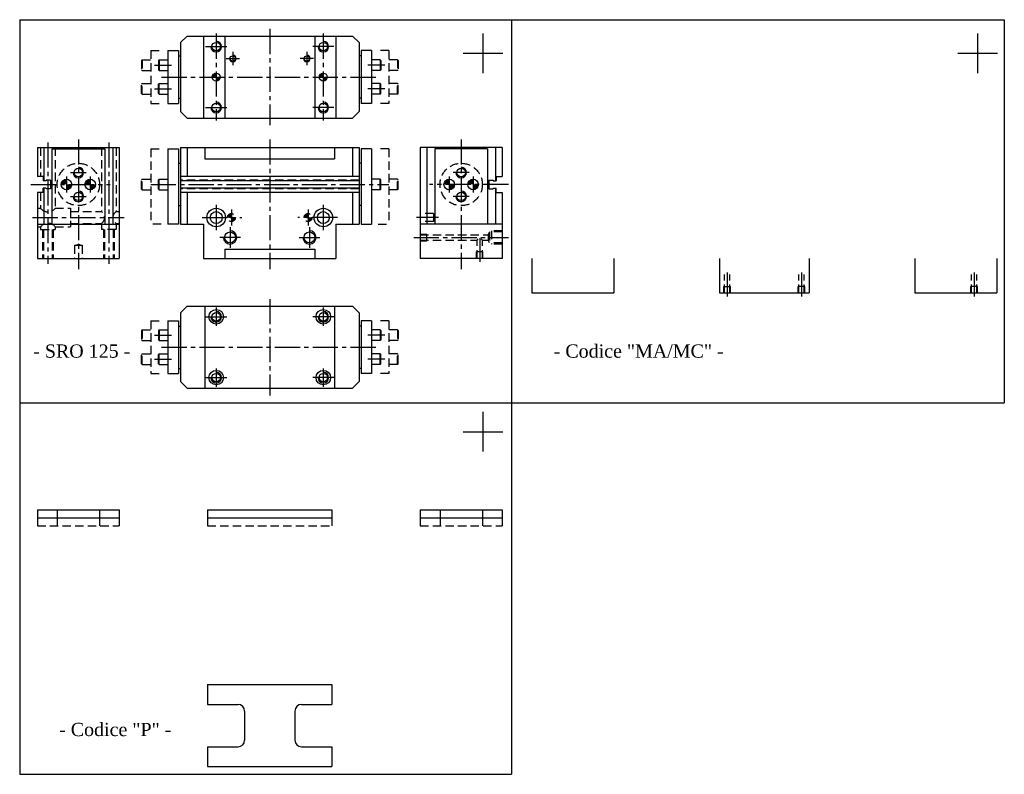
# Model space of a CAD drawing. Header units: millimetres. Extents: x 973 to 1718, y 95 to 665.
import ezdxf

# ---------------------------------------------------------------- set-up
doc = ezdxf.new("R2010")
doc.units = ezdxf.units.MM
doc.linetypes.add('CENTER2', pattern=[28.575, 19.05, -3.175, 3.175, -3.175])
doc.linetypes.add('DASHED2', pattern=[9.525, 6.35, -3.175])
doc.layers.add('1', color=2, linetype='DASHED2')
doc.layers.add('2', color=1, linetype='CENTER2')
doc.styles.get("Standard").update_dxf_attribs({"font": 'isocp.shx', "bigfont": 'chineset.shx'})

msp = doc.modelspace()

# ---------------------------------------------------------------- hatches: boundary and pattern name
h = msp.add_hatch()
h.set_pattern_fill('ANSI31', scale=0.1, style=0)
h.set_pattern_definition([(45, (957.1202, 43.3668), (-0.2245064, 0.2245064), [])])
h.paths.add_polyline_path([(1121.62, 624.59, 0.414214), (1118.62, 621.59), (1121.62, 621.59)])
h.paths.add_polyline_path([(1121.62, 618.59, 0.414214), (1124.62, 621.59), (1121.62, 621.59)])
h = msp.add_hatch()
h.set_pattern_fill('ANSI31', scale=0.1, style=0)
h.set_pattern_definition([(45, (1038.1202, 43.3668), (-0.2245064, 0.2245064), [])])
h.paths.add_polyline_path([(1202.62, 624.59, 0.414214), (1199.62, 621.59), (1202.62, 621.59)])
h.paths.add_polyline_path([(1202.62, 618.59, 0.414214), (1205.62, 621.59), (1202.62, 621.59)])
h = msp.add_hatch(color=7)
h.paths.add_polyline_path([(1004.38, 540.4), (1008.38, 540.4), (1008.38, 544.4, 0.414214)])
h.paths.add_polyline_path([(1012.38, 540.4), (1008.38, 540.4), (1008.38, 536.4, 0.414214)])
h = msp.add_hatch(color=7)
h.paths.add_polyline_path([(1022.38, 540.4), (1026.38, 540.4), (1026.38, 544.4, 0.414214)])
h.paths.add_polyline_path([(1030.38, 540.4), (1026.38, 540.4), (1026.38, 536.4, 0.414214)])
h = msp.add_hatch(color=7)
h.paths.add_polyline_path([(1293.86, 540.4), (1297.86, 540.4), (1297.86, 544.4, 0.414214)])
h.paths.add_polyline_path([(1301.86, 540.4), (1297.86, 540.4), (1297.86, 536.4, 0.414214)])
h = msp.add_hatch(color=7)
h.paths.add_polyline_path([(1311.86, 540.4), (1315.86, 540.4), (1315.86, 544.4, 0.414214)])
h.paths.add_polyline_path([(1319.86, 540.4), (1315.86, 540.4), (1315.86, 536.4, 0.414214)])
at = {"layer": '1'}
h = msp.add_hatch(dxfattribs=at)
h.set_pattern_fill('ANSI31', scale=0.1, style=0)
h.set_pattern_definition([(45, (957.1202, 41.8998), (-0.2245064, 0.2245064), [])])
h.paths.add_polyline_path([(1133.12, 515.4), (1133.12, 518.4, 0.414214), (1130.12, 515.4)])
h.paths.add_polyline_path([(1136.12, 515.4), (1133.12, 515.4), (1133.12, 512.4, 0.414214)])
h = msp.add_hatch(dxfattribs=at)
h.set_pattern_fill('ANSI31', scale=0.1, style=0)
h.set_pattern_definition([(45, (1015.1202, 41.8998), (-0.2245064, 0.2245064), [])])
h.paths.add_polyline_path([(1191.12, 515.4), (1191.12, 518.4, 0.414214), (1188.12, 515.4)])
h.paths.add_polyline_path([(1194.12, 515.4), (1191.12, 515.4), (1191.12, 512.4, 0.414214)])

# ---------------------------------------------------------------- linework, layer by layer
at = {"color": 7}
for p, q in [((973.04, 664.93), (1367.12, 664.93)), ((973.04, 664.93), (973.04, 94.6)), ((1331.09, 664.93), (1717.54, 664.93)), ((1344.92, 664.93), (1344.92, 94.6)), ((1344.92, 664.93), (1344.92, 346.9)), ((1344.92, 664.93), (1344.92, 346.9)), ((1717.54, 664.93), (1717.54, 375.27)), ((1717.54, 664.93), (1717.54, 375.27)), ((1094.62, 647.59), (1099.62, 652.59)), ((1099.62, 652.59), (1224.62, 652.59)), ((1112.12, 652.59), (1112.12, 590.59)), ((1128.12, 652.59), (1128.12, 590.59)), ((1196.12, 652.59), (1196.12, 590.59)), ((1212.12, 652.59), (1212.12, 590.59)), ((1224.62, 652.59), (1229.62, 647.59)), ((1323.32, 654.57), (1323.32, 624.57)), ((1697.29, 654.57), (1697.29, 624.57)), ((1085.12, 641.59), (1085.12, 601.59)), ((1085.12, 641.59), (1093.12, 641.59)), ((1093.12, 641.59), (1093.12, 601.59)), ((1094.62, 647.59), (1094.62, 595.59)), ((1229.62, 647.59), (1229.62, 595.59)), ((1231.12, 641.59), (1231.12, 601.59)), ((1239.12, 641.59), (1231.12, 641.59)), ((1239.12, 641.59), (1239.12, 601.59)), ((1078.12, 634.09), (1078.62, 634.59)), ((1078.12, 634.09), (1078.12, 627.09)), ((1078.62, 634.59), (1085.12, 634.59)), ((1078.62, 634.59), (1078.62, 626.59)), ((1093.12, 637.59), (1094.62, 637.59)), ((1231.12, 637.59), (1229.62, 637.59)), ((1245.62, 634.59), (1239.12, 634.59)), ((1245.62, 634.59), (1245.62, 626.59)), ((1246.12, 634.09), (1245.62, 634.59)), ((1246.12, 634.09), (1246.12, 627.09)), ((1308.32, 639.57), (1338.32, 639.57)), ((1682.29, 639.57), (1712.29, 639.57)), ((1078.12, 627.09), (1078.62, 626.59)), ((1078.62, 626.59), (1085.12, 626.59)), ((1245.62, 626.59), (1239.12, 626.59)), ((1246.12, 627.09), (1245.62, 626.59)), ((1078.12, 616.09), (1078.62, 616.59)), ((1078.12, 609.09), (1078.12, 616.09)), ((1078.62, 616.59), (1085.12, 616.59)), ((1078.62, 608.59), (1078.62, 616.59)), ((1245.62, 616.59), (1239.12, 616.59)), ((1245.62, 608.59), (1245.62, 616.59)), ((1246.12, 616.09), (1245.62, 616.59)), ((1246.12, 609.09), (1246.12, 616.09)), ((1078.12, 609.09), (1078.62, 608.59)), ((1078.62, 608.59), (1085.12, 608.59)), ((1093.12, 605.59), (1094.62, 605.59)), ((1231.12, 605.59), (1229.62, 605.59)), ((1245.62, 608.59), (1239.12, 608.59)), ((1246.12, 609.09), (1245.62, 608.59)), ((1085.12, 601.59), (1093.12, 601.59)), ((1239.12, 601.59), (1231.12, 601.59)), ((1099.62, 590.59), (1094.62, 595.59)), ((1099.62, 590.59), (1224.62, 590.59)), ((1229.62, 595.59), (1224.62, 590.59)), ((986.38, 568.4), (986.38, 546.4)), ((986.38, 568.4), (1048.38, 568.4)), ((991.38, 568.4), (991.38, 543.15)), ((997.38, 567.4), (997.38, 510.4)), ((997.38, 567.4), (1037.38, 567.4)), ((1037.38, 567.4), (1037.38, 510.4)), ((1043.38, 568.4), (1043.38, 510.4)), ((1048.38, 568.4), (1048.38, 484.4)), ((1085.12, 567.4), (1085.12, 510.4)), ((1085.12, 567.4), (1093.12, 567.4)), ((1093.12, 567.4), (1093.12, 510.4)), ((1094.62, 568.4), (1094.62, 510.4)), ((1094.62, 568.4), (1229.62, 568.4)), ((1099.62, 568.4), (1099.62, 546.4)), ((1113.12, 568.4), (1113.12, 559.9)), ((1211.12, 568.4), (1211.12, 559.9)), ((1224.62, 568.4), (1224.62, 546.4)), ((1229.62, 568.4), (1229.62, 510.4)), ((1231.12, 567.4), (1231.12, 510.4)), ((1239.12, 567.4), (1231.12, 567.4)), ((1239.12, 567.4), (1239.12, 510.4)), ((1337.86, 568.4), (1275.86, 568.4)), ((1275.86, 568.4), (1275.86, 484.4)), ((1280.86, 568.4), (1280.86, 510.4)), ((1286.86, 567.4), (1286.86, 510.4)), ((1326.86, 567.4), (1286.86, 567.4)), ((1326.86, 567.4), (1326.86, 510.4)), ((1332.86, 568.4), (1332.86, 543.15)), ((1337.86, 568.4), (1337.86, 546.4)), ((1113.12, 559.9), (1211.12, 559.9)), ((1093.12, 556.4), (1094.62, 556.4)), ((1231.12, 556.4), (1229.62, 556.4)), ((990.88, 546.4), (986.38, 546.4)), ((990.88, 546.4), (990.88, 543.15)), ((996.38, 543.65), (993.08, 543.65)), ((993.08, 543.65), (993.08, 543.15)), ((996.38, 543.65), (996.38, 537.15)), ((1078.12, 543.9), (1078.62, 544.4)), ((1078.12, 536.9), (1078.12, 543.9)), ((1078.62, 536.4), (1078.62, 544.4)), ((1078.62, 544.4), (1085.12, 544.4)), ((1229.62, 546.4), (1094.62, 546.4)), ((1245.62, 544.4), (1239.12, 544.4)), ((1245.62, 536.4), (1245.62, 544.4)), ((1246.12, 543.9), (1245.62, 544.4)), ((1246.12, 536.9), (1246.12, 543.9)), ((1327.86, 543.65), (1331.16, 543.65)), ((1327.86, 543.65), (1327.86, 537.15)), ((1331.16, 543.65), (1331.16, 543.15)), ((1333.36, 546.4), (1333.36, 543.15)), ((1333.36, 546.4), (1337.86, 546.4)), ((993.08, 543.15), (990.88, 543.15)), ((990.88, 534.4), (990.88, 537.65)), ((993.08, 537.65), (990.88, 537.65)), ((991.38, 537.65), (991.38, 510.4)), ((993.08, 537.65), (993.08, 537.15)), ((996.38, 537.15), (993.08, 537.15)), ((1078.12, 536.9), (1078.62, 536.4)), ((1078.62, 536.4), (1085.12, 536.4)), ((1229.62, 543.15), (1094.62, 543.15)), ((1229.62, 537.65), (1094.62, 537.65)), ((1245.62, 536.4), (1239.12, 536.4)), ((1246.12, 536.9), (1245.62, 536.4)), ((1327.86, 537.15), (1331.16, 537.15)), ((1331.16, 543.15), (1333.36, 543.15)), ((1331.16, 537.65), (1333.36, 537.65)), ((1331.16, 537.65), (1331.16, 537.15)), ((1332.86, 537.65), (1332.86, 510.4)), ((1333.36, 534.4), (1333.36, 537.65)), ((990.88, 534.4), (986.38, 534.4)), ((986.38, 534.4), (986.38, 484.4)), ((1229.62, 534.4), (1094.62, 534.4)), ((1099.62, 534.4), (1099.62, 510.4)), ((1224.62, 534.4), (1224.62, 510.4)), ((1333.36, 534.4), (1337.86, 534.4)), ((1337.86, 534.4), (1337.86, 484.4)), ((1093.12, 524.4), (1094.62, 524.4)), ((1231.12, 524.4), (1229.62, 524.4)), ((986.38, 510.4), (1048.38, 510.4)), ((1093.12, 510.4), (1085.12, 510.4)), ((1094.62, 510.4), (1112.12, 510.4)), ((1112.12, 510.4), (1112.12, 484.4)), ((1212.12, 510.4), (1212.12, 484.4)), ((1212.12, 510.4), (1229.62, 510.4)), ((1231.12, 510.4), (1239.12, 510.4)), ((1337.86, 510.4), (1275.86, 510.4)), ((1128.12, 491.4), (1196.12, 491.4)), ((1128.12, 491.4), (1128.12, 484.4)), ((1196.12, 491.4), (1196.12, 484.4)), ((986.38, 484.4), (1048.38, 484.4)), ((1112.12, 484.4), (1212.12, 484.4)), ((1337.86, 484.4), (1275.86, 484.4)), ((1360.34, 484.4), (1360.34, 458.4)), ((1422.34, 484.4), (1422.34, 458.4)), ((1502.09, 484.4), (1502.09, 458.4)), ((1570.09, 484.4), (1570.09, 458.4)), ((1649.83, 484.4), (1649.83, 458.4)), ((1711.83, 484.4), (1711.83, 458.4)), ((1360.34, 458.4), (1422.34, 458.4)), ((1502.09, 458.4), (1570.09, 458.4)), ((1649.83, 458.4), (1711.83, 458.4)), ((1094.62, 443.42), (1099.62, 448.42)), ((1099.62, 448.42), (1224.62, 448.42)), ((1113.12, 448.42), (1113.12, 386.42)), ((1211.12, 448.42), (1211.12, 386.42)), ((1224.62, 448.42), (1229.62, 443.42)), ((1094.62, 443.42), (1094.62, 391.42)), ((1229.62, 443.42), (1229.62, 391.42)), ((1085.12, 437.42), (1085.12, 397.42)), ((1085.12, 437.42), (1093.12, 437.42)), ((1093.12, 437.42), (1093.12, 397.42)), ((1093.12, 433.42), (1094.62, 433.42)), ((1231.12, 433.42), (1229.62, 433.42)), ((1239.12, 437.42), (1231.12, 437.42)), ((1231.12, 437.42), (1231.12, 397.42)), ((1239.12, 437.42), (1239.12, 397.42)), ((1078.12, 429.92), (1078.62, 430.42)), ((1078.12, 429.92), (1078.12, 422.92)), ((1078.62, 430.42), (1085.12, 430.42)), ((1078.62, 430.42), (1078.62, 422.42)), ((1245.62, 430.42), (1239.12, 430.42)), ((1246.12, 429.92), (1245.62, 430.42)), ((1245.62, 430.42), (1245.62, 422.42)), ((1246.12, 429.92), (1246.12, 422.92)), ((1078.12, 422.92), (1078.62, 422.42)), ((1078.62, 422.42), (1085.12, 422.42)), ((1245.62, 422.42), (1239.12, 422.42)), ((1246.12, 422.92), (1245.62, 422.42)), ((1078.12, 411.92), (1078.62, 412.42)), ((1078.12, 404.92), (1078.12, 411.92)), ((1078.62, 404.42), (1078.62, 412.42)), ((1078.62, 412.42), (1085.12, 412.42)), ((1245.62, 412.42), (1239.12, 412.42)), ((1245.62, 404.42), (1245.62, 412.42)), ((1246.12, 411.92), (1245.62, 412.42)), ((1246.12, 404.92), (1246.12, 411.92)), ((1078.12, 404.92), (1078.62, 404.42)), ((1078.62, 404.42), (1085.12, 404.42)), ((1245.62, 404.42), (1239.12, 404.42)), ((1246.12, 404.92), (1245.62, 404.42)), ((1085.12, 397.42), (1093.12, 397.42)), ((1093.12, 401.42), (1094.62, 401.42)), ((1231.12, 401.42), (1229.62, 401.42)), ((1239.12, 397.42), (1231.12, 397.42)), ((1099.62, 386.42), (1094.62, 391.42)), ((1229.62, 391.42), (1224.62, 386.42)), ((1099.62, 386.42), (1224.62, 386.42)), ((973.04, 375.27), (1367.12, 375.27)), ((973.04, 375.27), (1367.12, 375.27)), ((973.04, 375.27), (1367.12, 375.27)), ((1331.09, 375.27), (1717.54, 375.27)), ((1323.32, 368.56), (1323.32, 338.56)), ((1308.32, 353.56), (1338.32, 353.56)), ((986.38, 294.39), (1048.38, 294.39)), ((986.38, 294.39), (986.38, 288.39)), ((1001.38, 294.39), (1001.38, 288.39)), ((1033.38, 294.39), (1033.38, 288.39)), ((1048.38, 294.39), (1048.38, 288.39)), ((1115.12, 294.39), (1209.12, 294.39)), ((1115.12, 294.39), (1115.12, 288.39)), ((1209.12, 294.39), (1209.12, 288.39)), ((1275.86, 294.39), (1337.86, 294.39)), ((1275.86, 294.39), (1275.86, 288.39)), ((1290.86, 294.39), (1290.86, 288.39)), ((1322.86, 294.39), (1322.86, 288.39)), ((1337.86, 294.39), (1337.86, 288.39)), ((986.38, 288.39), (1048.38, 288.39)), ((1115.12, 288.39), (1209.12, 288.39)), ((1275.86, 288.39), (1337.86, 288.39)), ((1115.12, 162.42), (1115.12, 147.42)), ((1115.12, 162.42), (1209.12, 162.42)), ((1209.12, 162.42), (1209.12, 147.42)), ((1115.12, 147.42), (1138.12, 147.42)), ((1143.12, 142.42), (1143.12, 120.42)), ((1181.12, 142.42), (1181.12, 120.42)), ((1186.12, 147.42), (1209.12, 147.42)), ((1115.12, 115.42), (1138.12, 115.42)), ((1115.12, 115.42), (1115.12, 100.42)), ((1186.12, 115.42), (1209.12, 115.42)), ((1209.12, 115.42), (1209.12, 100.42)), ((1115.12, 100.42), (1209.12, 100.42)), ((973.04, 94.6), (1344.92, 94.6))]:
    msp.add_line(p, q, dxfattribs=at)
at = {"color": 7, "linetype": 'DASHED2'}
for p, q in [((1072.12, 641.59), (1072.12, 601.59)), ((1072.12, 641.59), (1080.12, 641.59)), ((1252.12, 641.59), (1244.12, 641.59)), ((1252.12, 641.59), (1252.12, 601.59)), ((1065.12, 634.09), (1065.62, 634.59)), ((1065.12, 634.09), (1065.12, 627.09)), ((1065.62, 634.59), (1065.62, 626.59)), ((1065.62, 634.59), (1072.12, 634.59)), ((1258.62, 634.59), (1252.12, 634.59)), ((1258.62, 634.59), (1258.62, 626.59)), ((1259.12, 634.09), (1258.62, 634.59)), ((1259.12, 634.09), (1259.12, 627.09)), ((1065.12, 627.09), (1065.62, 626.59)), ((1065.62, 626.59), (1072.12, 626.59)), ((1258.62, 626.59), (1252.12, 626.59)), ((1259.12, 627.09), (1258.62, 626.59)), ((1065.12, 616.09), (1065.62, 616.59)), ((1065.12, 609.09), (1065.12, 616.09)), ((1065.62, 616.59), (1072.12, 616.59)), ((1065.62, 608.59), (1065.62, 616.59)), ((1258.62, 616.59), (1252.12, 616.59)), ((1258.62, 608.59), (1258.62, 616.59)), ((1259.12, 616.09), (1258.62, 616.59)), ((1259.12, 609.09), (1259.12, 616.09)), ((1065.12, 609.09), (1065.62, 608.59)), ((1065.62, 608.59), (1072.12, 608.59)), ((1258.62, 608.59), (1252.12, 608.59)), ((1259.12, 609.09), (1258.62, 608.59)), ((1072.12, 601.59), (1080.12, 601.59)), ((1252.12, 601.59), (1244.12, 601.59)), ((1072.12, 567.4), (1072.12, 510.4)), ((1072.12, 567.4), (1080.12, 567.4)), ((1252.12, 567.4), (1244.12, 567.4)), ((1252.12, 567.4), (1252.12, 510.4)), ((1065.12, 543.9), (1065.62, 544.4)), ((1065.12, 536.9), (1065.12, 543.9)), ((1065.62, 544.4), (1072.12, 544.4)), ((1065.62, 536.4), (1065.62, 544.4)), ((1258.62, 544.4), (1252.12, 544.4)), ((1258.62, 536.4), (1258.62, 544.4)), ((1259.12, 543.9), (1258.62, 544.4)), ((1259.12, 536.9), (1259.12, 543.9)), ((1065.12, 536.9), (1065.62, 536.4)), ((1065.62, 536.4), (1072.12, 536.4)), ((1258.62, 536.4), (1252.12, 536.4)), ((1259.12, 536.9), (1258.62, 536.4)), ((1080.12, 510.4), (1072.12, 510.4)), ((1244.12, 510.4), (1252.12, 510.4)), ((1072.12, 437.42), (1072.12, 397.42)), ((1072.12, 437.42), (1080.12, 437.42)), ((1252.12, 437.42), (1244.12, 437.42)), ((1252.12, 437.42), (1252.12, 397.42)), ((1065.12, 429.92), (1065.62, 430.42)), ((1065.12, 429.92), (1065.12, 422.92)), ((1065.62, 430.42), (1065.62, 422.42)), ((1065.62, 430.42), (1072.12, 430.42)), ((1258.62, 430.42), (1252.12, 430.42)), ((1258.62, 430.42), (1258.62, 422.42)), ((1259.12, 429.92), (1258.62, 430.42)), ((1259.12, 429.92), (1259.12, 422.92)), ((1065.12, 422.92), (1065.62, 422.42)), ((1065.62, 422.42), (1072.12, 422.42)), ((1258.62, 422.42), (1252.12, 422.42)), ((1259.12, 422.92), (1258.62, 422.42)), ((1065.12, 411.92), (1065.62, 412.42)), ((1065.12, 404.92), (1065.12, 411.92)), ((1065.62, 412.42), (1072.12, 412.42)), ((1065.62, 404.42), (1065.62, 412.42)), ((1258.62, 412.42), (1252.12, 412.42)), ((1259.12, 411.92), (1258.62, 412.42)), ((1258.62, 404.42), (1258.62, 412.42)), ((1259.12, 404.92), (1259.12, 411.92)), ((1065.12, 404.92), (1065.62, 404.42)), ((1065.62, 404.42), (1072.12, 404.42)), ((1258.62, 404.42), (1252.12, 404.42)), ((1259.12, 404.92), (1258.62, 404.42)), ((1072.12, 397.42), (1080.12, 397.42)), ((1252.12, 397.42), (1244.12, 397.42)), ((986.38, 288.39), (986.38, 282.39)), ((1001.38, 288.39), (1001.38, 282.39)), ((1033.38, 288.39), (1033.38, 282.39)), ((1048.38, 288.39), (1048.38, 282.39)), ((1115.12, 288.39), (1115.12, 282.39)), ((1209.12, 288.39), (1209.12, 282.39)), ((1275.86, 288.39), (1275.86, 282.39)), ((1290.86, 288.39), (1290.86, 282.39)), ((1322.86, 288.39), (1322.86, 282.39)), ((1337.86, 288.39), (1337.86, 282.39)), ((986.38, 282.39), (1048.38, 282.39)), ((1115.12, 282.39), (1209.12, 282.39)), ((1275.86, 282.39), (1337.86, 282.39))]:
    msp.add_line(p, q, dxfattribs=at)
at = {"color": 7}
for centre, radius in [((1121.62, 644.59), 3.23), ((1202.62, 644.59), 3.23), ((1134.12, 635.59), 2.01), ((1190.12, 635.59), 2.01), ((1121.62, 621.59), 3), ((1202.62, 621.59), 3), ((1121.62, 598.59), 3.23), ((1202.62, 598.59), 3.23), ((1017.38, 549.4), 3.23), ((1306.86, 549.4), 3.23), ((1008.38, 540.4), 4), ((1026.38, 540.4), 4), ((1297.86, 540.4), 4), ((1315.86, 540.4), 4), ((1017.38, 531.4), 3.23), ((1306.86, 531.4), 3.23), ((1121.62, 515.4), 7), ((1202.62, 515.4), 7), ((1121.62, 515.4), 4.5), ((1202.62, 515.4), 4.5), ((1132.12, 500.4), 4.08), ((1192.12, 500.4), 4.08), ((1121.62, 440.42), 5.5), ((1121.62, 440.42), 3.23), ((1202.62, 440.42), 5.5), ((1202.62, 440.42), 3.23), ((1121.62, 394.42), 5.5), ((1121.62, 394.42), 3.23), ((1202.62, 394.42), 5.5), ((1202.62, 394.42), 3.23)]:
    msp.add_circle(centre, radius, dxfattribs=at)
for centre, radius, start, end in [((1121.62, 644.59), 4, 180, 90), ((1202.62, 644.59), 4, 180, 90), ((1134.12, 635.59), 2.5, 180, 90), ((1190.12, 635.59), 2.5, 180, 90), ((1121.62, 598.59), 4, 180, 90), ((1202.62, 598.59), 4, 180, 90), ((1017.38, 549.4), 4, 180, 90), ((1306.86, 549.4), 4, 180, 90), ((1017.38, 531.4), 4, 180, 90), ((1306.86, 531.4), 4, 180, 90), ((1132.12, 500.4), 5, 180, 90), ((1192.12, 500.4), 5, 180, 90), ((1121.62, 440.42), 4, 180, 90), ((1202.62, 440.42), 4, 180, 90), ((1121.62, 394.42), 4, 180, 90), ((1202.62, 394.42), 4, 180, 90), ((1138.12, 142.42), 5, 0, 90), ((1186.12, 142.42), 5, 90, 180), ((1138.12, 120.42), 5, 270, 0), ((1186.12, 120.42), 5, 180, 270)]:
    msp.add_arc(centre, radius, start, end, dxfattribs=at)
at = {"layer": '1', "color": 7}
for p, q in [((988.88, 568.4), (988.88, 546.4)), ((999.88, 568.4), (999.88, 522.4)), ((1034.88, 568.4), (1034.88, 519.9)), ((1045.88, 568.4), (1045.88, 519.9)), ((1229.62, 543.65), (1094.62, 543.65)), ((1229.62, 537.15), (1094.62, 537.15)), ((988.88, 534.4), (988.88, 522.4)), ((986.38, 522.4), (988.88, 522.4)), ((999.88, 522.4), (1011.38, 522.4)), ((1011.38, 522.4), (1011.38, 508.4)), ((1011.38, 519.9), (1034.88, 519.9)), ((1045.88, 519.9), (1048.38, 519.9)), ((1285.86, 518.4), (1275.86, 518.4)), ((1285.86, 518.4), (1285.86, 512.4)), ((1285.86, 517.12), (1286.85, 515.4)), ((1285.86, 513.68), (1286.85, 515.4)), ((986.38, 508.4), (988.88, 508.4)), ((988.88, 508.4), (988.88, 506.4)), ((988.88, 506.4), (999.88, 506.4)), ((990.38, 506.4), (990.38, 484.4)), ((991.15, 506.4), (991.15, 484.4)), ((997.61, 506.4), (997.61, 484.4)), ((998.38, 506.4), (998.38, 484.4)), ((999.88, 508.4), (1011.38, 508.4)), ((999.88, 508.4), (999.88, 506.4)), ((1011.38, 510.9), (1034.88, 510.9)), ((1034.88, 510.9), (1034.88, 506.4)), ((1045.88, 506.4), (1034.88, 506.4)), ((1036.38, 506.4), (1036.38, 484.4)), ((1037.15, 506.4), (1037.15, 484.4)), ((1043.61, 506.4), (1043.61, 484.4)), ((1044.38, 506.4), (1044.38, 484.4)), ((1045.88, 510.9), (1045.88, 506.4)), ((1045.88, 510.9), (1048.38, 510.9)), ((1285.86, 512.4), (1275.86, 512.4)), ((1275.86, 502.9), (1280.86, 502.9)), ((1275.86, 502.41), (1327.17, 502.41)), ((1280.86, 497.9), (1280.86, 502.9)), ((1318.85, 498.39), (1319.76, 499.29)), ((1322.87, 498.39), (1321.97, 499.29)), ((1328.36, 504.48), (1327.17, 502.41)), ((1327.17, 502.41), (1327.17, 498.39)), ((1328.36, 504.48), (1328.36, 496.32)), ((1337.86, 504.48), (1328.36, 504.48)), ((1329.86, 505.4), (1329.86, 495.4)), ((1337.86, 505.4), (1329.86, 505.4)), ((1014.38, 494.4), (1014.38, 484.4)), ((1014.38, 494.4), (1020.38, 494.4)), ((1015.66, 494.4), (1017.38, 495.39)), ((1019.1, 494.4), (1017.38, 495.39)), ((1020.38, 494.4), (1020.38, 484.4)), ((1275.86, 498.39), (1318.85, 498.39)), ((1275.86, 497.9), (1280.86, 497.9)), ((1318.85, 484.4), (1318.85, 498.39)), ((1322.87, 484.4), (1322.87, 498.39)), ((1322.87, 498.39), (1327.17, 498.39)), ((1328.36, 496.32), (1327.17, 498.39)), ((1337.86, 496.32), (1328.36, 496.32)), ((1337.86, 495.4), (1329.86, 495.4)), ((1323.36, 489.4), (1318.36, 489.4)), ((1318.36, 484.4), (1318.36, 489.4)), ((1323.36, 484.4), (1323.36, 489.4)), ((1506.08, 458.4), (1506.08, 472.39)), ((1510.1, 458.4), (1510.1, 472.39)), ((1562.08, 458.4), (1562.08, 472.39)), ((1566.1, 458.4), (1566.1, 472.39)), ((1692.82, 458.4), (1692.82, 472.39)), ((1696.84, 458.4), (1696.84, 472.39)), ((1505.59, 463.4), (1510.59, 463.4)), ((1505.59, 458.4), (1505.59, 463.4)), ((1510.59, 458.4), (1510.59, 463.4)), ((1566.59, 463.4), (1561.59, 463.4)), ((1561.59, 458.4), (1561.59, 463.4)), ((1566.59, 458.4), (1566.59, 463.4)), ((1697.33, 463.4), (1692.33, 463.4)), ((1692.33, 458.4), (1692.33, 463.4)), ((1697.33, 458.4), (1697.33, 463.4))]:
    msp.add_line(p, q, dxfattribs=at)
for centre, radius in [((1017.38, 540.4), 16), ((1306.86, 540.4), 16), ((1133.12, 515.4), 3), ((1191.12, 515.4), 3)]:
    msp.add_circle(centre, radius, dxfattribs=at)
for centre, radius, start, end in [((994.38, 526.73), 7, 218.21321, 321.78679), ((1031.72, 515.4), 5.5, 305.0968, 54.9032), ((1049.04, 515.4), 5.5, 125.0968, 234.9032), ((994.38, 504.07), 7, 38.21321, 141.78679)]:
    msp.add_arc(centre, radius, start, end, dxfattribs=at)
at = {"layer": '2', "color": 7}
for p, q in [((1162.12, 657.99), (1162.12, 585.18)), ((1121.62, 654.44), (1121.62, 588.73)), ((1202.62, 654.44), (1202.62, 588.73)), ((1113.62, 644.59), (1129.62, 644.59)), ((1134.12, 640.59), (1134.12, 630.59)), ((1190.12, 640.59), (1190.12, 630.59)), ((1210.62, 644.59), (1194.62, 644.59)), ((1129.12, 635.59), (1139.12, 635.59)), ((1195.12, 635.59), (1185.12, 635.59)), ((1074.98, 630.59), (1087.95, 630.59)), ((1249.26, 630.59), (1236.29, 630.59)), ((1080.31, 621.59), (1243.93, 621.59)), ((1074.98, 612.59), (1087.95, 612.59)), ((1249.26, 612.59), (1236.29, 612.59)), ((1113.62, 598.59), (1129.62, 598.59)), ((1210.62, 598.59), (1194.62, 598.59)), ((1017.38, 574.42), (1017.38, 476.28)), ((1162.12, 574.42), (1162.12, 476.28)), ((1306.86, 574.42), (1306.86, 476.28)), ((994.38, 572.18), (994.38, 480.48)), ((1040.38, 572.18), (1040.38, 480.48)), ((1008.38, 546.4), (1008.38, 534.4)), ((1011.38, 549.4), (1023.38, 549.4)), ((1026.38, 546.4), (1026.38, 534.4)), ((1297.86, 546.4), (1297.86, 534.4)), ((1312.86, 549.4), (1300.86, 549.4)), ((1315.86, 546.4), (1315.86, 534.4)), ((981.57, 540.4), (1041.41, 540.4)), ((1072.15, 540.4), (1252.09, 540.4)), ((1342.67, 540.4), (1282.83, 540.4)), ((1011.38, 531.4), (1023.38, 531.4)), ((1312.86, 531.4), (1300.86, 531.4)), ((1121.62, 525), (1121.62, 505.8)), ((1133.12, 521.47), (1133.12, 509.33)), ((1191.12, 521.47), (1191.12, 509.33)), ((1202.62, 525), (1202.62, 505.8)), ((982.71, 515.4), (1052.05, 515.4)), ((1110.93, 515.4), (1141, 515.4)), ((1213.31, 515.4), (1183.24, 515.4)), ((1289.82, 515.4), (1273.12, 515.4)), ((1132.12, 508.21), (1132.12, 492.59)), ((1192.12, 508.21), (1192.12, 492.59)), ((1139.93, 500.4), (1124.31, 500.4)), ((1184.31, 500.4), (1199.93, 500.4)), ((1271.03, 500.4), (1342.7, 500.4)), ((1320.86, 499.86), (1320.86, 481.84)), ((1508.09, 473.86), (1508.09, 455.72)), ((1564.09, 473.86), (1564.09, 455.72)), ((1694.83, 473.86), (1694.83, 455.72)), ((1121.62, 447.35), (1121.62, 433.5)), ((1162.12, 453.83), (1162.12, 381.02)), ((1202.62, 447.35), (1202.62, 433.5)), ((1113.62, 440.42), (1129.62, 440.42)), ((1210.62, 440.42), (1194.62, 440.42)), ((1074.98, 426.42), (1087.95, 426.42)), ((1249.26, 426.42), (1236.29, 426.42)), ((1080.31, 417.42), (1243.93, 417.42)), ((1074.98, 408.42), (1087.95, 408.42)), ((1249.26, 408.42), (1236.29, 408.42)), ((1121.62, 401.35), (1121.62, 387.5)), ((1202.62, 401.35), (1202.62, 387.5)), ((1113.62, 394.42), (1129.62, 394.42)), ((1210.62, 394.42), (1194.62, 394.42))]:
    msp.add_line(p, q, dxfattribs=at)

# ---------------------------------------------------------------- texts
at = {"color": 7, "char_height": 10, "width": 147.9171, "attachment_point": 7}
for s, insert in [('{\\fRomantic|b0|i0|c2|p2;- SRO 125 -}', (983.24, 409.33)), ('{\\fRomantic|b0|i0|c2|p2;- Codice "MA/MC" -}', (1376.81, 409.33)), ('{\\fRomantic|b0|i0|c2|p2;- Codice "P" -}', (1002.85, 123.32))]:
    msp.add_mtext(s, dxfattribs=dict(at, insert=insert))

doc.saveas('drawing.dxf')
